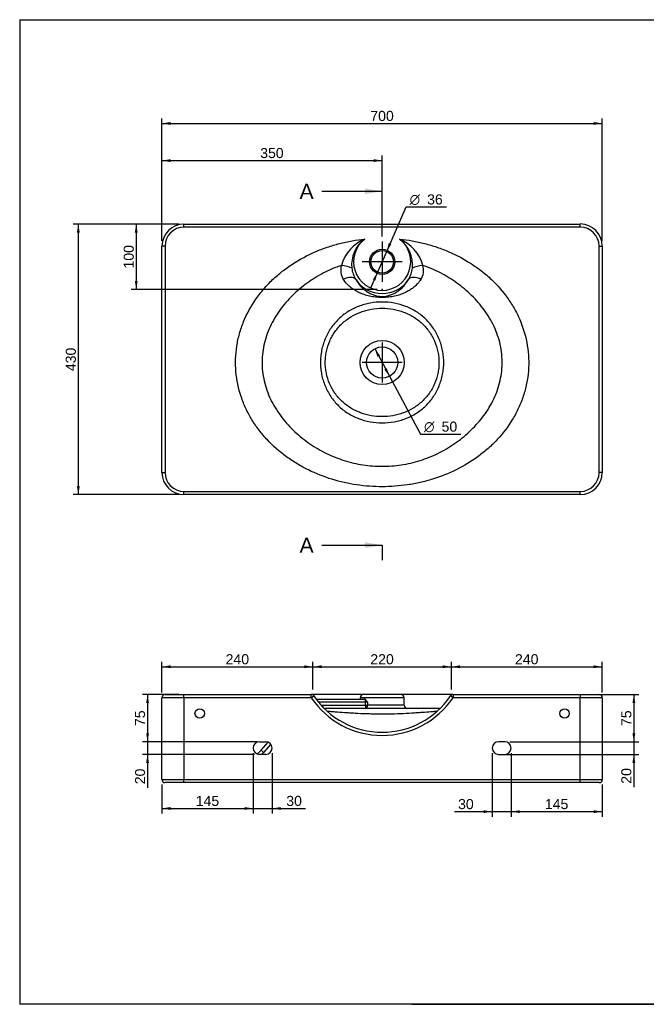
# Model space of a CAD drawing. Header units: millimetres. Extents: x 11 to 285, y 7 to 203.
# Tile 1 of 3: x 11 to 135, y 7 to 203. Entities that reach past the tile are written whole.
import ezdxf
from ezdxf.enums import TextEntityAlignment as Align
from ezdxf.lldxf.tags import DXFTag

# ---------------------------------------------------------------- set-up
doc = ezdxf.new("R2010")
doc.units = ezdxf.units.MM
for name, color, linetype in [('1', 7, 'Continuous'), ('Default', 7, 'Continuous'), ('DV1_Default', 7, 'Continuous'), ('LINES_R_70X44', 7, 'Continuous'), ('Predefinito', 7, 'Continuous')]:
    doc.layers.add(name, color=color, linetype=linetype)
doc.styles.add('SEACAD_Arial', font='arial.ttf')
doc.styles.add('SEACAD_Solid_Edge_ANSI1_Symbols', font='semeca1.ttf')
tags = doc.linetypes.add('CENTER2', pattern=[28.575, 19.05, -3.175, 3.175, -3.175]).pattern_tags.tags
tags[10:11] = [DXFTag(74, 4), DXFTag(75, 0), DXFTag(340, '0'), DXFTag(46, 0.0), DXFTag(50, 0.0), DXFTag(44, 0.0), DXFTag(45, 0.0)]
tags[8:9] = [DXFTag(74, 4), DXFTag(75, 0), DXFTag(340, '0'), DXFTag(46, 0.0), DXFTag(50, 0.0), DXFTag(44, 0.0), DXFTag(45, 0.0)]
tags[6:7] = [DXFTag(74, 4), DXFTag(75, 0), DXFTag(340, '0'), DXFTag(46, 0.0), DXFTag(50, 0.0), DXFTag(44, 0.0), DXFTag(45, 0.0)]
tags[4:5] = [DXFTag(74, 4), DXFTag(75, 0), DXFTag(340, '0'), DXFTag(46, 0.0), DXFTag(50, 0.0), DXFTag(44, 0.0), DXFTag(45, 0.0)]
doc.dimstyles.new('ISO_PALLINATURA', dxfattribs={"dimtxt": 2, "dimasz": 1.7, "dimexe": 1, "dimexo": 1, "dimgap": 1, "dimtad": 1, "dimlfac": 8, "dimtxsty": 'SEACAD_Arial', "dimblk1": '_SE_FILLED', "dimblk2": '_SE_FILLED', "dimsah": 1, "dimcen": 1, "dimadec": 0, "dimazin": 0, "dimtfac": 1, "dimtmove": 0, "dimatfit": 3, "dimfxl": 1, "dimtolj": 1, "dimarcsym": 0})

# ---------------------------------------------------------------- blocks, each defined once
blk = doc.blocks.new('SEANNOT_GROUP')
at = {"layer": 'Default', "color": 7, "linetype": 'CENTER2'}
for p, q in [((82.88, 158.76), (82.88, 150.76)), ((86.88, 154.76), (78.88, 154.76))]:
    blk.add_line(p, q, dxfattribs=at)
blk = doc.blocks.new('SEANNOT_GROUP1')
at = {"layer": 'Default', "color": 7, "linetype": 'CENTER2'}
for p, q in [((82.88, 138.76), (82.88, 130.76)), ((86.88, 134.76), (78.88, 134.76))]:
    blk.add_line(p, q, dxfattribs=at)
blk = doc.blocks.new('SE')
at = {"layer": 'DV1_Default', "color": 7, "linetype": 'Continuous'}
blk.add_point((82.88, 149.26), dxfattribs=at)
at = {"layer": 'LINES_R_70X44', "color": 7, "linetype": 'Continuous'}
for p, q in [((43.5, 162.26), (122.25, 162.26)), ((43.5, 161.64), (43.5, 162.26)), ((122.25, 161.64), (43.5, 161.64)), ((122.25, 161.64), (122.25, 162.26)), ((39.13, 112.89), (39.13, 157.89)), ((39.75, 157.89), (39.13, 157.89)), ((39.75, 157.89), (39.75, 112.89)), ((126, 112.89), (126, 157.89)), ((126, 157.89), (126.63, 157.89)), ((126.63, 157.89), (126.63, 112.89)), ((39.13, 112.89), (39.75, 112.89)), ((126.63, 112.89), (126, 112.89)), ((43.5, 109.14), (122.25, 109.14)), ((43.5, 108.51), (43.5, 109.14)), ((122.25, 108.51), (43.5, 108.51)), ((122.25, 108.51), (122.25, 109.14))]:
    blk.add_line(p, q, dxfattribs=at)
for centre, radius in [((82.88, 154.76), 2.5), ((82.88, 154.76), 2.25), ((82.88, 134.76), 4.38), ((82.88, 134.76), 3.12)]:
    blk.add_circle(centre, radius, dxfattribs=at)
for centre, radius, start, end in [((43.5, 157.89), 4.37, 90, 180), ((43.5, 157.89), 3.75, 90, 180), ((122.25, 157.89), 4.38, 0, 90), ((122.25, 157.89), 3.75, 0, 90), ((82.53, 151.84), 8.06, 112.6789, 164.1074), ((83.07, 154.2), 6.25, 125.7013, 186.3825), ((82.88, 154.76), 5.68, 127.4315, 52.5685), ((83.2, 151.82), 8.09, 15.9869, 67.2268), ((82.68, 154.2), 6.25, 353.6446, 54.2717), ((78.18, 153.09), 3.53, 164.4076, 211.1633), ((82.04, 154.04), 5.21, 185.89, 212.2711), ((83.71, 154.04), 5.21, 327.7289, 354.11), ((87.58, 153.09), 3.52, 328.7656, 15.6635), ((82.88, 154.76), 6.3, 213.7901, 326.2099), ((43.5, 112.89), 4.38, 180, 270), ((43.5, 112.89), 3.75, 180, 270), ((122.25, 112.89), 3.75, 270, 0), ((122.25, 112.89), 4.38, 270, 0)]:
    blk.add_arc(centre, radius, start, end, dxfattribs=at)
for centre, major_axis, ratio, start_param, end_param in [((75.04, 153.13), (2.48, -0.35), 0.353404, 0.794198, 1.724933), ((90.71, 153.13), (-2.48, -0.35), 0.353404, 4.558252, 5.488988), ((75.57, 149.88), (2.16, 1.26), 0.569179, 0.106201, 1.430474), ((90.18, 149.88), (-2.16, 1.26), 0.569179, 4.852712, 6.176984)]:
    blk.add_ellipse(centre, major_axis=major_axis, ratio=ratio, start_param=start_param, end_param=end_param, dxfattribs=at)
for points, knots in [([(86.33, 159.27), (87.17, 159.19), (88.01, 159.07), (89.68, 158.78), (90.51, 158.6), (92.16, 158.18), (92.97, 157.94), (94.58, 157.39), (95.38, 157.08), (97.71, 156.08), (99.19, 155.29), (101.31, 153.92), (102, 153.43), (103.34, 152.38), (103.98, 151.83), (105.83, 150.08), (106.93, 148.81), (108.15, 147.08), (108.38, 146.73), (108.83, 146.01), (109.05, 145.64), (109.66, 144.52), (110.03, 143.76), (110.99, 141.43), (111.46, 139.82), (112, 136.44), (112.07, 134.76), (111.87, 132.23), (111.75, 131.39), (111.41, 129.72), (111.19, 128.9), (110.66, 127.3), (110.36, 126.51), (109.83, 125.36), (109.64, 124.98), (109.24, 124.23), (109.03, 123.85), (107.93, 122.03), (106.91, 120.69), (105.18, 118.83), (104.56, 118.23), (103.29, 117.11), (102.63, 116.58), (100.58, 115.08), (99.13, 114.21), (96.08, 112.7), (94.51, 112.08), (92.09, 111.33), (91.27, 111.11), (89.62, 110.74), (88.78, 110.58), (86.26, 110.21), (84.58, 110.08), (81.22, 110.08), (79.53, 110.2), (76.16, 110.7), (74.52, 111.07), (71.31, 112.05), (69.75, 112.67), (67.47, 113.78), (66.72, 114.19), (65.26, 115.07), (64.55, 115.53), (62.51, 117.02), (61.24, 118.13), (59.78, 119.68), (59.5, 120), (58.95, 120.65), (58.68, 120.98), (57.91, 121.98), (57.44, 122.67), (56.56, 124.11), (56.17, 124.85), (55.63, 125.99), (55.46, 126.38), (55.15, 127.17), (55, 127.57), (54.32, 129.59), (53.98, 131.24), (53.76, 133.76), (53.73, 134.61), (53.79, 136.32), (53.87, 137.17), (54.13, 138.84), (54.31, 139.67), (54.65, 140.89), (54.77, 141.29), (55.05, 142.1), (55.2, 142.5), (56.01, 144.48), (56.82, 145.96), (58.28, 148.05), (58.8, 148.72), (59.92, 150.01), (60.5, 150.63), (61.73, 151.79), (62.37, 152.34), (63.7, 153.39), (64.4, 153.89), (66.54, 155.28), (68.03, 156.07), (70.36, 157.08), (71.15, 157.38), (72.77, 157.93), (73.58, 158.18), (75.24, 158.6), (76.07, 158.78), (77.74, 159.07), (78.58, 159.19), (79.42, 159.27)], [0, 0, 0, 0, 0.015625, 0.015625, 0.03125, 0.03125, 0.046875, 0.046875, 0.0625, 0.0625, 0.09375, 0.09375, 0.109375, 0.109375, 0.125, 0.125, 0.15625, 0.15625, 0.164062, 0.164062, 0.171875, 0.171875, 0.1875, 0.1875, 0.21875, 0.21875, 0.25, 0.25, 0.265625, 0.265625, 0.28125, 0.28125, 0.296875, 0.296875, 0.304688, 0.304688, 0.3125, 0.3125, 0.34375, 0.34375, 0.359375, 0.359375, 0.375, 0.375, 0.40625, 0.40625, 0.4375, 0.4375, 0.453125, 0.453125, 0.46875, 0.46875, 0.5, 0.5, 0.53125, 0.53125, 0.5625, 0.5625, 0.59375, 0.59375, 0.609375, 0.609375, 0.625, 0.625, 0.65625, 0.65625, 0.664063, 0.664063, 0.671875, 0.671875, 0.6875, 0.6875, 0.703125, 0.703125, 0.710938, 0.710938, 0.71875, 0.71875, 0.75, 0.75, 0.765625, 0.765625, 0.78125, 0.78125, 0.796875, 0.796875, 0.804688, 0.804688, 0.8125, 0.8125, 0.84375, 0.84375, 0.859375, 0.859375, 0.875, 0.875, 0.890625, 0.890625, 0.90625, 0.90625, 0.9375, 0.9375, 0.953125, 0.953125, 0.96875, 0.96875, 0.984375, 0.984375, 1, 1, 1, 1]), ([(74.78, 154.04), (74.17, 153.84), (73.57, 153.61), (72.39, 153.1), (71.81, 152.83), (70.12, 151.95), (69.03, 151.28), (67.48, 150.16), (66.97, 149.76), (65.99, 148.93), (65.51, 148.51), (64.6, 147.61), (64.17, 147.14), (63.33, 146.18), (62.93, 145.67), (61.8, 144.11), (61.15, 143.01), (60.34, 141.27), (60.1, 140.67), (59.69, 139.45), (59.52, 138.83), (59.25, 137.59), (59.15, 136.96), (59.03, 135.68), (59.01, 135.03), (59.05, 133.11), (59.23, 131.86), (59.72, 130), (59.91, 129.39), (60.37, 128.19), (60.63, 127.61), (61.5, 125.91), (62.18, 124.84), (63.35, 123.32), (63.77, 122.83), (64.63, 121.89), (65.08, 121.44), (66.48, 120.14), (67.47, 119.34), (69.06, 118.26), (69.6, 117.91), (70.71, 117.27), (71.26, 116.97), (72.97, 116.14), (74.14, 115.68), (75.95, 115.11), (76.56, 114.94), (77.8, 114.65), (78.44, 114.53), (80.34, 114.24), (81.6, 114.14), (84.14, 114.14), (85.41, 114.24), (87.31, 114.53), (87.95, 114.65), (89.19, 114.94), (89.81, 115.11), (91.63, 115.68), (92.81, 116.15), (95.1, 117.27), (96.21, 117.92), (98.31, 119.37), (99.31, 120.17), (100.71, 121.48), (101.16, 121.94), (102.03, 122.88), (102.44, 123.37), (103.21, 124.38), (103.58, 124.91), (104.26, 125.99), (104.58, 126.55), (105.45, 128.27), (105.9, 129.46), (106.38, 131.32), (106.5, 131.95), (106.67, 133.22), (106.72, 133.86), (106.74, 135.13), (106.71, 135.76), (106.58, 137.04), (106.48, 137.68), (106.07, 139.55), (105.65, 140.75), (104.85, 142.48), (104.55, 143.04), (103.89, 144.15), (103.54, 144.68), (102.42, 146.23), (101.58, 147.19), (100.21, 148.53), (99.73, 148.96), (98.76, 149.78), (98.25, 150.17), (96.71, 151.29), (95.63, 151.95), (93.93, 152.83), (93.35, 153.11), (92.17, 153.61), (91.58, 153.84), (90.97, 154.04)], [0, 0, 0, 0, 0.015625, 0.015625, 0.03125, 0.03125, 0.0625, 0.0625, 0.078125, 0.078125, 0.09375, 0.09375, 0.109375, 0.109375, 0.125, 0.125, 0.15625, 0.15625, 0.171875, 0.171875, 0.1875, 0.1875, 0.203125, 0.203125, 0.21875, 0.21875, 0.25, 0.25, 0.265625, 0.265625, 0.28125, 0.28125, 0.3125, 0.3125, 0.328125, 0.328125, 0.34375, 0.34375, 0.375, 0.375, 0.390625, 0.390625, 0.40625, 0.40625, 0.4375, 0.4375, 0.453125, 0.453125, 0.46875, 0.46875, 0.5, 0.5, 0.53125, 0.53125, 0.546875, 0.546875, 0.5625, 0.5625, 0.59375, 0.59375, 0.625, 0.625, 0.65625, 0.65625, 0.671875, 0.671875, 0.6875, 0.6875, 0.703125, 0.703125, 0.71875, 0.71875, 0.75, 0.75, 0.765625, 0.765625, 0.78125, 0.78125, 0.796875, 0.796875, 0.8125, 0.8125, 0.84375, 0.84375, 0.859375, 0.859375, 0.875, 0.875, 0.90625, 0.90625, 0.921875, 0.921875, 0.9375, 0.9375, 0.96875, 0.96875, 0.984375, 0.984375, 1, 1, 1, 1]), ([(90.59, 151.27), (90.18, 150.64), (89.69, 150.13), (88.88, 149.47), (88.6, 149.27), (88.01, 148.91), (87.71, 148.75), (87.08, 148.47), (86.76, 148.34), (86.09, 148.11), (85.74, 148.02), (85.18, 147.9), (84.99, 147.86), (84.6, 147.79), (84.39, 147.77), (83.77, 147.7), (83.32, 147.67), (82.41, 147.67), (81.96, 147.7), (81.13, 147.79), (80.74, 147.86), (80, 148.02), (79.65, 148.12), (78.98, 148.34), (78.66, 148.47), (78.03, 148.76), (77.73, 148.92), (77.15, 149.28), (76.87, 149.47), (76.33, 149.91), (76.08, 150.15), (75.59, 150.67), (75.37, 150.96), (75.16, 151.27)], [0, 0, 0, 0, 0.125, 0.125, 0.1875, 0.1875, 0.25, 0.25, 0.3125, 0.3125, 0.375, 0.375, 0.40625, 0.40625, 0.4375, 0.4375, 0.5, 0.5, 0.5625, 0.5625, 0.625, 0.625, 0.6875, 0.6875, 0.75, 0.75, 0.8125, 0.8125, 0.875, 0.875, 0.9375, 0.9375, 1, 1, 1, 1]), ([(77.64, 151.26), (77.92, 150.75), (78.24, 150.32), (78.94, 149.56), (79.31, 149.23), (79.9, 148.81), (80.11, 148.68), (80.54, 148.45), (80.76, 148.34), (81.12, 148.19), (81.24, 148.15), (81.5, 148.06), (81.64, 148.02), (81.94, 147.95), (82.1, 147.92), (82.37, 147.89), (82.46, 147.88), (82.66, 147.86), (82.76, 147.86), (82.96, 147.86), (83.06, 147.86), (83.26, 147.87), (83.36, 147.88), (83.63, 147.92), (83.79, 147.95), (84.24, 148.05), (84.5, 148.14), (84.98, 148.33), (85.21, 148.44), (85.64, 148.68), (85.84, 148.81), (86.44, 149.23), (86.81, 149.56), (87.51, 150.32), (87.83, 150.75), (88.11, 151.26)], [0, 0, 0, 0, 0.125, 0.125, 0.25, 0.25, 0.3125, 0.3125, 0.375, 0.375, 0.40625, 0.40625, 0.4375, 0.4375, 0.46875, 0.46875, 0.484375, 0.484375, 0.5, 0.5, 0.515625, 0.515625, 0.53125, 0.53125, 0.5625, 0.5625, 0.625, 0.625, 0.6875, 0.6875, 0.75, 0.75, 0.875, 0.875, 1, 1, 1, 1]), ([(82.88, 146.76), (83.68, 146.76), (84.48, 146.69), (86.05, 146.41), (86.82, 146.19), (87.93, 145.76), (88.3, 145.6), (89.01, 145.24), (89.36, 145.04), (90.36, 144.41), (90.98, 143.91), (92.13, 142.79), (92.64, 142.18), (93.3, 141.19), (93.51, 140.85), (93.89, 140.15), (94.06, 139.78), (94.51, 138.68), (94.74, 137.92), (94.97, 136.74), (95.03, 136.34), (95.11, 135.55), (95.12, 135.15), (95.12, 134.36), (95.1, 133.96), (95.03, 133.17), (94.97, 132.77), (94.73, 131.59), (94.5, 130.83), (93.9, 129.36), (93.51, 128.65), (92.63, 127.33), (92.12, 126.72), (91.27, 125.89), (90.96, 125.62), (90.34, 125.13), (90.01, 124.9), (89.01, 124.26), (88.31, 123.91), (87.19, 123.48), (86.81, 123.35), (86.04, 123.14), (85.65, 123.05), (84.48, 122.84), (83.68, 122.76), (82.07, 122.76), (81.27, 122.84), (79.7, 123.12), (78.93, 123.34), (77.82, 123.77), (77.45, 123.93), (76.74, 124.29), (76.39, 124.48), (75.39, 125.12), (74.77, 125.61), (73.62, 126.74), (73.11, 127.35), (72.45, 128.33), (72.24, 128.68), (71.87, 129.38), (71.69, 129.75), (71.24, 130.85), (71.01, 131.61), (70.78, 132.78), (70.72, 133.18), (70.65, 133.98), (70.63, 134.38), (70.63, 135.17), (70.65, 135.57), (70.72, 136.36), (70.78, 136.76), (71.02, 137.94), (71.25, 138.7), (71.85, 140.17), (72.24, 140.88), (73.12, 142.2), (73.63, 142.8), (74.48, 143.64), (74.79, 143.9), (75.41, 144.4), (75.74, 144.63), (76.74, 145.26), (77.44, 145.62), (78.56, 146.05), (78.94, 146.17), (79.71, 146.39), (80.1, 146.48), (81.27, 146.69), (82.07, 146.76), (82.88, 146.76)], [0, 0, 0, 0, 0.03125, 0.03125, 0.0625, 0.0625, 0.078125, 0.078125, 0.09375, 0.09375, 0.125, 0.125, 0.15625, 0.15625, 0.171875, 0.171875, 0.1875, 0.1875, 0.21875, 0.21875, 0.234375, 0.234375, 0.25, 0.25, 0.265625, 0.265625, 0.28125, 0.28125, 0.3125, 0.3125, 0.34375, 0.34375, 0.375, 0.375, 0.390625, 0.390625, 0.40625, 0.40625, 0.4375, 0.4375, 0.453125, 0.453125, 0.46875, 0.46875, 0.5, 0.5, 0.53125, 0.53125, 0.5625, 0.5625, 0.578125, 0.578125, 0.59375, 0.59375, 0.625, 0.625, 0.65625, 0.65625, 0.671875, 0.671875, 0.6875, 0.6875, 0.71875, 0.71875, 0.734375, 0.734375, 0.75, 0.75, 0.765625, 0.765625, 0.78125, 0.78125, 0.8125, 0.8125, 0.84375, 0.84375, 0.875, 0.875, 0.890625, 0.890625, 0.90625, 0.90625, 0.9375, 0.9375, 0.953125, 0.953125, 0.96875, 0.96875, 1, 1, 1, 1]), ([(82.88, 124), (83.61, 124), (84.32, 124.06), (85.39, 124.25), (85.74, 124.33), (86.44, 124.52), (86.79, 124.63), (87.81, 125.01), (88.46, 125.32), (89.38, 125.89), (89.68, 126.09), (90.26, 126.53), (90.54, 126.76), (91.33, 127.5), (91.81, 128.04), (92.64, 129.22), (93.01, 129.86), (93.58, 131.19), (93.8, 131.87), (94.02, 132.94), (94.08, 133.31), (94.15, 134.02), (94.17, 134.38), (94.18, 135.11), (94.16, 135.47), (94.08, 136.19), (94.03, 136.55), (93.81, 137.62), (93.59, 138.3), (93.17, 139.3), (93, 139.63), (92.65, 140.27), (92.45, 140.57), (91.83, 141.46), (91.36, 142), (90.29, 143), (89.71, 143.43), (88.79, 144), (88.47, 144.18), (87.82, 144.49), (87.48, 144.64), (86.47, 145.02), (85.77, 145.21), (84.34, 145.46), (83.61, 145.53), (82.15, 145.53), (81.43, 145.47), (80.37, 145.28), (80.02, 145.2), (79.32, 145.01), (78.97, 144.9), (77.95, 144.52), (77.3, 144.21), (76.38, 143.64), (76.08, 143.44), (75.5, 143), (75.22, 142.77), (74.42, 142.03), (73.94, 141.49), (73.11, 140.31), (72.75, 139.67), (72.17, 138.34), (71.95, 137.65), (71.73, 136.58), (71.67, 136.22), (71.6, 135.5), (71.58, 135.14), (71.58, 134.42), (71.59, 134.06), (71.67, 133.34), (71.72, 132.98), (71.94, 131.91), (72.16, 131.22), (72.59, 130.22), (72.75, 129.9), (73.1, 129.26), (73.3, 128.95), (73.92, 128.07), (74.39, 127.53), (75.46, 126.53), (76.04, 126.09), (76.96, 125.52), (77.28, 125.35), (77.93, 125.03), (78.27, 124.89), (79.29, 124.51), (79.99, 124.32), (81.41, 124.06), (82.15, 124), (82.88, 124)], [0, 0, 0, 0, 0.03125, 0.03125, 0.046875, 0.046875, 0.0625, 0.0625, 0.09375, 0.09375, 0.109375, 0.109375, 0.125, 0.125, 0.15625, 0.15625, 0.1875, 0.1875, 0.21875, 0.21875, 0.234375, 0.234375, 0.25, 0.25, 0.265625, 0.265625, 0.28125, 0.28125, 0.3125, 0.3125, 0.328125, 0.328125, 0.34375, 0.34375, 0.375, 0.375, 0.40625, 0.40625, 0.421875, 0.421875, 0.4375, 0.4375, 0.46875, 0.46875, 0.5, 0.5, 0.53125, 0.53125, 0.546875, 0.546875, 0.5625, 0.5625, 0.59375, 0.59375, 0.609375, 0.609375, 0.625, 0.625, 0.65625, 0.65625, 0.6875, 0.6875, 0.71875, 0.71875, 0.734375, 0.734375, 0.75, 0.75, 0.765625, 0.765625, 0.78125, 0.78125, 0.8125, 0.8125, 0.828125, 0.828125, 0.84375, 0.84375, 0.875, 0.875, 0.90625, 0.90625, 0.921875, 0.921875, 0.9375, 0.9375, 0.96875, 0.96875, 1, 1, 1, 1])]:
    blk.add_open_spline(points, degree=3, knots=knots, dxfattribs=at)
blk = doc.blocks.new('SE2')
at = {"color": 7, "linetype": 'Continuous', "style": 'SEACAD_Arial'}
blk.add_text('A', height=3, dxfattribs=at).set_placement((66.47, 170.26), align=Align.TOP_LEFT)
blk = doc.blocks.new('SE3')
at = {"color": 7, "linetype": 'Continuous', "style": 'SEACAD_Arial'}
blk.add_text('A', height=3, dxfattribs=at).set_placement((66.47, 99.98), align=Align.TOP_LEFT)
blk = doc.blocks.new('SEANNOT_GROUP4')
at = {"linetype": 'Continuous'}
blk.add_hatch(color=7, dxfattribs=at).paths.add_polyline_path([(79.48, 168.2), (82.88, 168.76), (79.48, 169.33)])
at = {"color": 7, "linetype": 'Continuous'}
blk.add_lwpolyline([(70.88, 168.76), (82.88, 168.76)], dxfattribs=at)
blk = doc.blocks.new('SEANNOT_GROUP5')
at = {"linetype": 'Continuous'}
blk.add_hatch(color=7, dxfattribs=at).paths.add_polyline_path([(79.48, 97.91), (82.88, 98.48), (79.48, 99.05)])
at = {"color": 7, "linetype": 'Continuous'}
blk.add_lwpolyline([(70.88, 98.48), (82.88, 98.48)], dxfattribs=at)
blk = doc.blocks.new('SE1')
at = {"layer": 'Default', "color": 7, "linetype": 'CENTER2'}
for p, q in [((82.88, 168.76), (82.88, 171.76)), ((82.88, 98.48), (82.88, 95.48))]:
    blk.add_line(p, q, dxfattribs=at)
at = {"layer": 'Default', "color": 7, "linetype": 'CENTER2', "const_width": 0.00035}
blk.add_lwpolyline([(82.88, 168.76), (82.88, 98.48)], dxfattribs=at)
at = {"layer": 'Default'}
for name in ['SE2', 'SEANNOT_GROUP4', 'SE3', 'SEANNOT_GROUP5']:
    blk.add_blockref(name, (0, 0), dxfattribs=at)
blk = doc.blocks.new('SE5')
at = {"layer": 'LINES_R_70X44', "color": 7, "linetype": 'Continuous'}
for p, q in [((39.75, 68.81), (43.5, 68.81)), ((43.5, 68.81), (68.79, 68.81)), ((43.5, 68.18), (43.5, 68.81)), ((79.13, 68.81), (68.79, 68.81)), ((68.79, 68.18), (68.79, 68.81)), ((68.79, 68.18), (69.31, 68.53)), ((86.63, 68.81), (79.13, 68.81)), ((96.96, 68.81), (86.63, 68.81)), ((96.96, 68.18), (96.44, 68.53)), ((96.96, 68.81), (122.25, 68.81)), ((96.96, 68.81), (96.96, 68.18)), ((122.25, 68.81), (126, 68.81)), ((122.25, 68.81), (122.25, 68.18)), ((39.13, 51.93), (39.13, 68.18)), ((43.5, 68.18), (39.13, 68.18)), ((43.5, 68.18), (43.5, 51.93)), ((68.79, 68.18), (43.5, 68.18)), ((69.74, 67.92), (79.29, 67.92)), ((79.57, 67.3), (70.22, 67.3)), ((71.1, 66.68), (79.57, 66.68)), ((71.1, 66.68), (71.1, 66.32)), ((87.25, 68.18), (78.5, 68.18)), ((78.5, 68.18), (78.5, 67.92)), ((79.57, 67.3), (79.57, 67.81)), ((79.98, 67.3), (79.57, 67.3)), ((79.57, 66.68), (79.57, 67.3)), ((79.57, 66.68), (79.98, 66.68)), ((79.57, 66.68), (79.57, 66.06)), ((79.98, 67.3), (79.98, 66.68)), ((87.25, 66.68), (79.98, 66.68)), ((87.25, 66.68), (87.25, 68.18)), ((122.25, 68.18), (96.96, 68.18)), ((122.25, 51.93), (122.25, 68.18)), ((126.63, 68.18), (122.25, 68.18)), ((126.63, 68.18), (126.63, 51.93)), ((94.39, 66.06), (71.36, 66.06)), ((58.5, 59.43), (59.75, 59.43)), ((58.86, 57.73), (60.25, 59.33)), ((60.74, 58.94), (59.33, 57.32)), ((107.25, 59.43), (106, 59.43)), ((59.75, 56.93), (58.5, 56.93)), ((59.33, 57.32), (58.86, 57.73)), ((106, 56.93), (107.25, 56.93)), ((39.13, 51.93), (43.5, 51.93)), ((43.5, 51.31), (39.75, 51.31)), ((43.5, 51.93), (122.25, 51.93)), ((43.5, 51.31), (43.5, 51.93)), ((122.25, 51.31), (43.5, 51.31)), ((122.25, 51.93), (126.63, 51.93)), ((122.25, 51.31), (122.25, 51.93)), ((126, 51.31), (122.25, 51.31))]:
    blk.add_line(p, q, dxfattribs=at)
for centre in [(46.63, 65.06), (119.13, 65.06)]:
    blk.add_circle(centre, 0.938, dxfattribs=at)
for centre, radius, start, end in [((39.75, 68.18), 0.625, 90, 180), ((68.79, 68.18), 0.625, 33.9371, 90), ((82.88, 77.66), 16.35, 213.9371, 326.0629), ((79.13, 68.18), 0.625, 90, 180), ((86.63, 68.18), 0.625, 0, 90), ((96.96, 68.18), 0.625, 90, 146.0629), ((126, 68.18), 0.625, 0, 90), ((82.88, 77.66), 16.98, 213.9371, 326.0629), ((79.26, 67.46), 0.468, 48.457, 86.638), ((77.69, 65.86), 2.71, 32.1949, 46.0826), ((87.88, 66.68), 0.625, 180, 270), ((58.5, 58.18), 1.25, 90, 270), ((59.75, 58.18), 1.25, 270, 90), ((106, 58.18), 1.25, 90, 270), ((107.25, 58.18), 1.25, 270, 90), ((56.5, 59.78), 3.12, 298.5493, 318.9148), ((56.5, 59.78), 3.75, 310.5047, 318.9148), ((39.75, 51.93), 0.625, 180, 270), ((126, 51.93), 0.625, 270, 0)]:
    blk.add_arc(centre, radius, start, end, dxfattribs=at)
blk.add_ellipse((79.57, 66.68), major_axis=(0, 0.625), ratio=0.661438, start_param=3.141593, end_param=4.712389, dxfattribs=at)
blk.add_open_spline([(70.79, 66.66), (70.89, 66.67), (70.99, 66.68), (71.1, 66.68)], degree=3, dxfattribs=at)
blk.add_open_spline([(93.75, 65.45), (93.73, 65.45), (93.72, 65.45), (93.47, 65.43), (93.23, 65.41), (92.46, 65.36), (91.9, 65.31), (90.97, 65.25), (90.65, 65.22), (89.98, 65.18), (89.64, 65.15), (88.59, 65.09), (87.85, 65.04), (86.3, 64.97), (85.51, 64.94), (84.3, 64.92), (83.89, 64.91), (83.07, 64.91), (82.66, 64.91), (81.83, 64.91), (81.42, 64.92), (80.61, 64.94), (80.21, 64.95), (79.03, 64.99), (78.26, 65.02), (77.15, 65.09), (76.79, 65.11), (76.08, 65.15), (75.74, 65.18), (74.75, 65.25), (74.14, 65.29), (73.29, 65.35), (73.02, 65.38), (72.5, 65.41), (72.26, 65.43), (72.02, 65.45), (72.01, 65.45), (72, 65.45)], degree=3, knots=[0.6083619, 0.6083619, 0.6083619, 0.6083619, 0.609375, 0.609375, 0.625, 0.625, 0.65625, 0.65625, 0.671875, 0.671875, 0.6875, 0.6875, 0.71875, 0.71875, 0.75, 0.75, 0.765625, 0.765625, 0.78125, 0.78125, 0.796875, 0.796875, 0.8125, 0.8125, 0.84375, 0.84375, 0.859375, 0.859375, 0.875, 0.875, 0.90625, 0.90625, 0.921875, 0.921875, 0.9375, 0.9375, 0.9383582, 0.9383582, 0.9383582, 0.9383582], dxfattribs=at)
blk = doc.blocks.new('DMBLK71')
at = {"layer": 'Default', "linetype": 'Continuous'}
for points in [[(40.83, 182.52), (39.13, 182.23), (40.83, 181.95)], [(124.93, 182.52), (124.93, 181.95), (126.63, 182.23)]]:
    blk.add_hatch(color=7, dxfattribs=at).paths.add_polyline_path(points)
at = {"layer": 'Default', "color": 7, "linetype": 'Continuous'}
for p, q in [((39.13, 158.89), (39.13, 183.23)), ((39.13, 182.23), (126.63, 182.23)), ((126.63, 158.89), (126.63, 183.23))]:
    blk.add_line(p, q, dxfattribs=at)
at = {"layer": 'Default', "color": 7, "linetype": 'Continuous', "style": 'SEACAD_Arial'}
blk.add_text('700', height=2, dxfattribs=at).set_placement((80.53, 184.73), align=Align.TOP_LEFT)
blk = doc.blocks.new('_SE_FILLED')
at = {"color": 0}
blk.add_line((0, 0), (-1, 0), dxfattribs=at)
blk.add_solid([(0, 0), (-1, -0.1665), (-1, 0.1665), (0, 0)], dxfattribs=at)
blk = doc.blocks.new('DMBLK72')
at = {"layer": 'Default', "linetype": 'Continuous'}
for points in [[(40.83, 175.14), (39.13, 174.86), (40.83, 174.57)], [(81.18, 175.14), (81.18, 174.57), (82.88, 174.86)]]:
    blk.add_hatch(color=7, dxfattribs=at).paths.add_polyline_path(points)
at = {"layer": 'Default', "color": 7, "linetype": 'Continuous'}
for p, q in [((39.13, 158.89), (39.13, 175.86)), ((39.13, 174.86), (82.88, 174.86)), ((82.88, 159.76), (82.88, 175.86))]:
    blk.add_line(p, q, dxfattribs=at)
at = {"layer": 'Default', "color": 7, "linetype": 'Continuous', "style": 'SEACAD_Arial'}
blk.add_text('350', height=2, dxfattribs=at).set_placement((58.65, 177.36), align=Align.TOP_LEFT)
blk = doc.blocks.new('DMBLK73')
at = {"layer": 'Default', "linetype": 'Continuous'}
for points in [[(22.22, 160.56), (22.79, 160.56), (22.51, 162.26)], [(22.22, 110.21), (22.51, 108.51), (22.79, 110.21)]]:
    blk.add_hatch(color=7, dxfattribs=at).paths.add_polyline_path(points)
at = {"layer": 'Default', "color": 7, "linetype": 'Continuous'}
for p, q in [((42.5, 162.26), (21.51, 162.26)), ((22.51, 162.26), (22.51, 108.51)), ((42.5, 108.51), (21.51, 108.51))]:
    blk.add_line(p, q, dxfattribs=at)
at = {"layer": 'Default', "color": 7, "linetype": 'Continuous', "style": 'SEACAD_Arial'}
blk.add_text('430', height=2, rotation=90, dxfattribs=at).set_placement((20.01, 133.04), align=Align.TOP_LEFT)
blk = doc.blocks.new('DMBLK77')
at = {"layer": 'Default', "linetype": 'Continuous'}
for points in [[(82.45, 136.15), (81.4, 137.52), (81.95, 135.89)], [(83.8, 133.64), (83.3, 133.37), (84.35, 132.01)]]:
    blk.add_hatch(color=7, dxfattribs=at).paths.add_polyline_path(points)
at = {"layer": 'Default', "color": 7, "linetype": 'Continuous'}
for p, q in [((81.4, 137.52), (84.35, 132.01)), ((84.35, 132.01), (90.51, 120.52)), ((90.51, 120.52), (98.52, 120.52))]:
    blk.add_line(p, q, dxfattribs=at)
for s, style, p in [('O', 'SEACAD_Solid_Edge_ANSI1_Symbols', (91.21, 123.02)), ('50', 'SEACAD_Arial', (94.69, 123.02))]:
    blk.add_text(s, height=2, dxfattribs=dict(at, style=style)).set_placement(p, align=Align.TOP_LEFT)
blk = doc.blocks.new('DMBLK78')
at = {"layer": 'Default', "linetype": 'Continuous'}
for points in [[(84.2, 158.5), (83.78, 156.83), (84.72, 158.27)], [(81.03, 151.26), (81.55, 151.03), (81.97, 152.7)]]:
    blk.add_hatch(color=7, dxfattribs=at).paths.add_polyline_path(points)
at = {"layer": 'Default', "color": 7, "linetype": 'Continuous'}
for p, q in [((83.78, 156.83), (87.64, 165.65)), ((87.64, 165.65), (95.65, 165.65)), ((80.61, 149.59), (83.78, 156.83))]:
    blk.add_line(p, q, dxfattribs=at)
for s, style, p in [('O', 'SEACAD_Solid_Edge_ANSI1_Symbols', (88.34, 168.15)), ('36', 'SEACAD_Arial', (91.82, 168.15))]:
    blk.add_text(s, height=2, dxfattribs=dict(at, style=style)).set_placement(p, align=Align.TOP_LEFT)
blk = doc.blocks.new('DMBLK79')
at = {"layer": 'Default', "linetype": 'Continuous'}
for points in [[(33.73, 160.56), (34.3, 160.56), (34.02, 162.26)], [(33.73, 150.96), (34.02, 149.26), (34.3, 150.96)]]:
    blk.add_hatch(color=7, dxfattribs=at).paths.add_polyline_path(points)
at = {"layer": 'Default', "color": 7, "linetype": 'Continuous'}
for p, q in [((42.5, 162.26), (33.02, 162.26)), ((34.02, 162.26), (34.02, 149.26)), ((81.88, 149.26), (33.02, 149.26))]:
    blk.add_line(p, q, dxfattribs=at)
at = {"layer": 'Default', "color": 7, "linetype": 'Continuous', "style": 'SEACAD_Arial'}
blk.add_text('100', height=2, rotation=90, dxfattribs=at).set_placement((31.52, 153.42), align=Align.TOP_LEFT)
blk = doc.blocks.new('DMBLK85')
at = {"layer": 'Default', "linetype": 'Continuous'}
for points in [[(40.83, 74.61), (39.13, 74.32), (40.83, 74.04)], [(67.43, 74.61), (67.43, 74.04), (69.13, 74.32)]]:
    blk.add_hatch(color=7, dxfattribs=at).paths.add_polyline_path(points)
at = {"layer": 'Default', "color": 7, "linetype": 'Continuous'}
for p, q in [((39.13, 69.18), (39.13, 75.32)), ((39.13, 74.32), (69.13, 74.32)), ((69.13, 69.81), (69.13, 75.32))]:
    blk.add_line(p, q, dxfattribs=at)
at = {"layer": 'Default', "color": 7, "linetype": 'Continuous', "style": 'SEACAD_Arial'}
blk.add_text('240', height=2, dxfattribs=at).set_placement((51.78, 76.82), align=Align.TOP_LEFT)
blk = doc.blocks.new('DMBLK86')
at = {"layer": 'Default', "linetype": 'Continuous'}
for points in [[(70.83, 74.61), (69.13, 74.32), (70.83, 74.04)], [(94.93, 74.61), (94.93, 74.04), (96.63, 74.32)]]:
    blk.add_hatch(color=7, dxfattribs=at).paths.add_polyline_path(points)
at = {"layer": 'Default', "color": 7, "linetype": 'Continuous'}
for p, q in [((69.13, 69.81), (69.13, 75.32)), ((69.13, 74.32), (96.63, 74.32)), ((96.63, 69.81), (96.63, 75.32))]:
    blk.add_line(p, q, dxfattribs=at)
at = {"layer": 'Default', "color": 7, "linetype": 'Continuous', "style": 'SEACAD_Arial'}
blk.add_text('220', height=2, dxfattribs=at).set_placement((80.53, 76.82), align=Align.TOP_LEFT)
blk = doc.blocks.new('DMBLK87')
at = {"layer": 'Default', "linetype": 'Continuous'}
for points in [[(98.33, 74.61), (96.63, 74.32), (98.33, 74.04)], [(124.93, 74.61), (124.93, 74.04), (126.63, 74.32)]]:
    blk.add_hatch(color=7, dxfattribs=at).paths.add_polyline_path(points)
at = {"layer": 'Default', "color": 7, "linetype": 'Continuous'}
for p, q in [((96.63, 69.81), (96.63, 75.32)), ((96.63, 74.32), (126.63, 74.32)), ((126.63, 69.18), (126.63, 75.32))]:
    blk.add_line(p, q, dxfattribs=at)
at = {"layer": 'Default', "color": 7, "linetype": 'Continuous', "style": 'SEACAD_Arial'}
blk.add_text('240', height=2, dxfattribs=at).set_placement((109.28, 76.82), align=Align.TOP_LEFT)
blk = doc.blocks.new('DMBLK88')
at = {"layer": 'Default', "linetype": 'Continuous'}
for points in [[(35.98, 67.11), (36.55, 67.11), (36.27, 68.81)], [(35.98, 61.13), (36.27, 59.43), (36.55, 61.13)]]:
    blk.add_hatch(color=7, dxfattribs=at).paths.add_polyline_path(points)
at = {"layer": 'Default', "color": 7, "linetype": 'Continuous'}
for p, q in [((42.5, 68.81), (35.27, 68.81)), ((36.27, 68.81), (36.27, 59.43)), ((58.13, 59.43), (35.27, 59.43))]:
    blk.add_line(p, q, dxfattribs=at)
at = {"layer": 'Default', "color": 7, "linetype": 'Continuous', "style": 'SEACAD_Arial'}
blk.add_text('75', height=2, rotation=90, dxfattribs=at).set_placement((33.77, 62.55), align=Align.TOP_LEFT)
blk = doc.blocks.new('DMBLK89')
at = {"layer": 'Default', "linetype": 'Continuous'}
for points in [[(35.98, 61.13), (36.27, 59.43), (36.55, 61.13)], [(35.98, 55.23), (36.55, 55.23), (36.27, 56.93)]]:
    blk.add_hatch(color=7, dxfattribs=at).paths.add_polyline_path(points)
at = {"layer": 'Default', "color": 7, "linetype": 'Continuous'}
for p, q in [((36.27, 62.83), (36.27, 50.29)), ((58.13, 59.43), (35.27, 59.43)), ((57.5, 56.93), (35.27, 56.93))]:
    blk.add_line(p, q, dxfattribs=at)
at = {"layer": 'Default', "color": 7, "linetype": 'Continuous', "style": 'SEACAD_Arial'}
blk.add_text('20', height=2, rotation=90, dxfattribs=at).set_placement((33.77, 50.99), align=Align.TOP_LEFT)
blk = doc.blocks.new('DMBLK90')
at = {"layer": 'Default', "linetype": 'Continuous'}
for points in [[(40.83, 45.89), (40.83, 46.46), (39.13, 46.18)], [(55.55, 45.89), (57.25, 46.18), (55.55, 46.46)]]:
    blk.add_hatch(color=7, dxfattribs=at).paths.add_polyline_path(points)
at = {"layer": 'Default', "color": 7, "linetype": 'Continuous'}
for p, q in [((57.25, 57.18), (57.25, 45.18)), ((39.13, 50.93), (39.13, 45.18)), ((39.13, 46.18), (57.25, 46.18))]:
    blk.add_line(p, q, dxfattribs=at)
at = {"layer": 'Default', "color": 7, "linetype": 'Continuous', "style": 'SEACAD_Arial'}
blk.add_text('145', height=2, dxfattribs=at).set_placement((45.84, 48.68), align=Align.TOP_LEFT)
blk = doc.blocks.new('DMBLK91')
at = {"layer": 'Default', "linetype": 'Continuous'}
for points in [[(55.55, 45.89), (57.25, 46.18), (55.55, 46.46)], [(62.7, 45.89), (62.7, 46.46), (61, 46.18)]]:
    blk.add_hatch(color=7, dxfattribs=at).paths.add_polyline_path(points)
at = {"layer": 'Default', "color": 7, "linetype": 'Continuous'}
for p, q in [((57.25, 57.18), (57.25, 45.18)), ((61, 57.18), (61, 45.18)), ((53.85, 46.18), (67.66, 46.18))]:
    blk.add_line(p, q, dxfattribs=at)
at = {"layer": 'Default', "color": 7, "linetype": 'Continuous', "style": 'SEACAD_Arial'}
blk.add_text('30', height=2, dxfattribs=at).set_placement((63.83, 48.68), align=Align.TOP_LEFT)
blk = doc.blocks.new('DMBLK92')
at = {"layer": 'Default', "linetype": 'Continuous'}
for points in [[(103.05, 45.27), (104.75, 45.55), (103.05, 45.83)], [(110.2, 45.27), (110.2, 45.83), (108.5, 45.55)]]:
    blk.add_hatch(color=7, dxfattribs=at).paths.add_polyline_path(points)
at = {"layer": 'Default', "color": 7, "linetype": 'Continuous'}
for p, q in [((104.75, 57.18), (104.75, 44.55)), ((108.5, 57.18), (108.5, 44.55)), ((97.27, 45.55), (111.9, 45.55))]:
    blk.add_line(p, q, dxfattribs=at)
at = {"layer": 'Default', "color": 7, "linetype": 'Continuous', "style": 'SEACAD_Arial'}
blk.add_text('30', height=2, dxfattribs=at).set_placement((97.97, 48.05), align=Align.TOP_LEFT)
blk = doc.blocks.new('DMBLK93')
at = {"layer": 'Default', "linetype": 'Continuous'}
for points in [[(110.2, 45.27), (110.2, 45.83), (108.5, 45.55)], [(124.93, 45.27), (126.63, 45.55), (124.93, 45.83)]]:
    blk.add_hatch(color=7, dxfattribs=at).paths.add_polyline_path(points)
at = {"layer": 'Default', "color": 7, "linetype": 'Continuous'}
for p, q in [((108.5, 57.18), (108.5, 44.55)), ((126.63, 50.93), (126.63, 44.55)), ((108.5, 45.55), (126.63, 45.55))]:
    blk.add_line(p, q, dxfattribs=at)
at = {"layer": 'Default', "color": 7, "linetype": 'Continuous', "style": 'SEACAD_Arial'}
blk.add_text('145', height=2, dxfattribs=at).set_placement((115.22, 48.05), align=Align.TOP_LEFT)
blk = doc.blocks.new('DMBLK94')
at = {"layer": 'Default', "linetype": 'Continuous'}
for points in [[(133.18, 67.11), (132.9, 68.81), (132.61, 67.11)], [(133.18, 61.13), (132.61, 61.13), (132.9, 59.43)]]:
    blk.add_hatch(color=7, dxfattribs=at).paths.add_polyline_path(points)
at = {"layer": 'Default', "color": 7, "linetype": 'Continuous'}
for p, q in [((123.25, 68.81), (133.9, 68.81)), ((132.9, 68.81), (132.9, 59.43)), ((108.25, 59.43), (133.9, 59.43))]:
    blk.add_line(p, q, dxfattribs=at)
at = {"layer": 'Default', "color": 7, "linetype": 'Continuous', "style": 'SEACAD_Arial'}
blk.add_text('75', height=2, rotation=90, dxfattribs=at).set_placement((130.4, 62.55), align=Align.TOP_LEFT)
blk = doc.blocks.new('DMBLK95')
at = {"layer": 'Default', "linetype": 'Continuous'}
for points in [[(133.18, 61.13), (132.61, 61.13), (132.9, 59.43)], [(133.18, 55.23), (132.9, 56.93), (132.61, 55.23)]]:
    blk.add_hatch(color=7, dxfattribs=at).paths.add_polyline_path(points)
at = {"layer": 'Default', "color": 7, "linetype": 'Continuous'}
for p, q in [((132.9, 62.83), (132.9, 50.39)), ((108.25, 59.43), (133.9, 59.43)), ((107, 56.93), (133.9, 56.93))]:
    blk.add_line(p, q, dxfattribs=at)
at = {"layer": 'Default', "color": 7, "linetype": 'Continuous', "style": 'SEACAD_Arial'}
blk.add_text('20', height=2, rotation=90, dxfattribs=at).set_placement((130.4, 51.09), align=Align.TOP_LEFT)

msp = doc.modelspace()

# ---------------------------------------------------------------- linework, layer by layer
at = {"layer": '1', "color": 7, "linetype": 'Continuous'}
for p, q in [((10.8564, 202.845), (284.3566, 202.845)), ((10.8564, 202.845), (10.8564, 7.2813)), ((284.3566, 7.2813), (10.8564, 7.2813)), ((88.7928, 7.3094), (284.3566, 7.3094))]:
    msp.add_line(p, q, dxfattribs=at)
at = {"layer": 'Predefinito', "color": 7, "linetype": 'Continuous'}
msp.add_line((88.7928, 7.3094), (88.7928, 7.2813), dxfattribs=at)

# ---------------------------------------------------------------- block references
at = {"layer": 'Default'}
for name in ['SE1', 'SE', 'SEANNOT_GROUP', 'SEANNOT_GROUP1', 'SE5']:
    msp.add_blockref(name, (0, 0), dxfattribs=at)

# ---------------------------------------------------------------- dimensions: what is measured, and where the dimension line sits
at = {"layer": 'Default', "color": 7, "linetype": 'Continuous'}
for base, p1, p2, angle, picture, middle, dimtype in [((39.1254, 182.2322), (39.1254, 157.889), (126.6254, 157.889), 0, 'DMBLK71', (82.8754, 182.2322), 161), ((22.5053, 162.264), (43.5004, 162.264), (43.5004, 108.514), 270, 'DMBLK73', (22.5053, 135.389), 161), ((69.1254, 74.3218), (69.1254, 68.8077), (96.6254, 68.8077), 0, 'DMBLK86', (82.8754, 74.3218), 161), ((36.2675, 59.4327), (43.5004, 68.8077), (59.1254, 59.4327), 90, 'DMBLK88', (36.2675, 64.1202), 160), ((132.8963, 59.4327), (122.2504, 68.8077), (107.2504, 59.4327), 90, 'DMBLK94', (132.8963, 64.1202), 160), ((36.2675, 56.9327), (59.1254, 59.4327), (58.5004, 56.9327), 90, 'DMBLK89', (36.2675, 54.823), 160), ((132.8963, 56.9327), (107.2504, 59.4327), (106.0004, 56.9327), 90, 'DMBLK95', (132.8963, 54.9213), 160), ((57.2504, 46.1755), (57.2504, 58.1827), (61.0004, 58.1827), 0, 'DMBLK91', (63.1334, 46.1755), 161), ((104.7504, 45.5505), (104.7504, 58.1827), (108.5004, 58.1827), 0, 'DMBLK92', (101.8049, 45.5505), 161)]:
    dim = msp.add_linear_dim(base=base, p1=p1, p2=p2, angle=angle, text='\\A1;<>', dimstyle='ISO_PALLINATURA', dxfattribs=at)
    dim.commit()
    dim.dimension.update_dxf_attribs({"geometry": picture, "text_midpoint": middle, "dimtype": dimtype})
for base, p1, p2, picture, middle in [((82.8754, 174.8578), (39.1254, 157.889), (82.8754, 154.764), 'DMBLK72', (61.0004, 174.8578)), ((69.1254, 74.3218), (39.1254, 68.1827), (69.1254, 68.8077), 'DMBLK85', (54.1254, 74.3218)), ((126.6254, 74.3218), (96.6254, 68.8077), (126.6254, 68.1827), 'DMBLK87', (111.6254, 74.3218)), ((57.2504, 46.1755), (39.1254, 51.9327), (57.2504, 58.1827), 'DMBLK90', (48.1879, 46.1755)), ((126.6254, 45.5505), (108.5004, 58.1827), (126.6254, 51.9327), 'DMBLK93', (117.5629, 45.5505))]:
    dim = msp.add_linear_dim(base=base, p1=p1, p2=p2, text='\\A1;<>', dimstyle='ISO_PALLINATURA', dxfattribs=at)
    dim.commit()
    dim.dimension.update_dxf_attribs({"geometry": picture, "text_midpoint": middle, "dimtype": 160})
for p1, p2, picture, middle in [((81.9732, 152.7028), (83.7775, 156.8252), 'DMBLK78', (87.6417, 165.654)), ((81.3991, 137.5183), (84.3516, 132.0097), 'DMBLK77', (90.5119, 120.5161))]:
    dim = msp.add_diameter_dim_2p(p1=p1, p2=p2, text='\\A1;<>', dimstyle='ISO_PALLINATURA', override={"dimtad": 0, "dimtih": 1, "dimtoh": 1, "dimtofl": 0}, dxfattribs=at)
    dim.commit()
    dim.dimension.update_dxf_attribs({"geometry": picture, "text_midpoint": middle, "dimtype": 163})
dim = msp.add_linear_dim(base=(34.0178, 149.264), p1=(43.5004, 162.264), p2=(82.8754, 149.264), angle=90, text='\\A1;<>', dimstyle='ISO_PALLINATURA', override={"dimdec": 0, "dimrnd": 10, "dimtdec": 0}, dxfattribs=at)
dim.commit()
dim.dimension.update_dxf_attribs({"geometry": 'DMBLK79', "text_midpoint": (34.0178, 155.764), "dimtype": 160})

doc.saveas('drawing.dxf')
